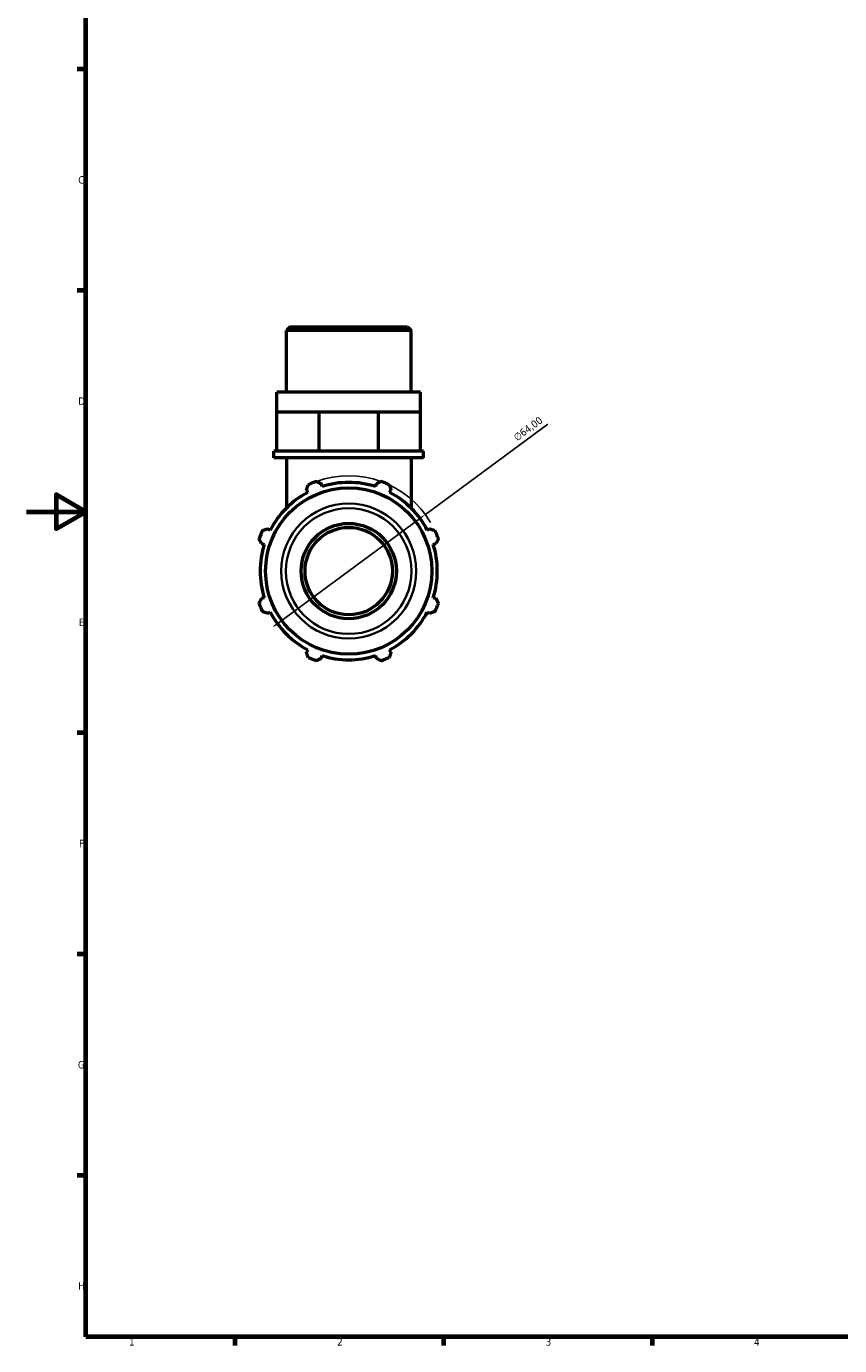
# Model space of a CAD drawing. Header units: millimetres. Extents: x 0 to 931, y 0 to 920.
# Tile 1 of 6: x 0 to 273, y 17 to 460. Entities that reach past the tile are written whole.
import ezdxf

# ---------------------------------------------------------------- set-up
doc = ezdxf.new("R2010")
doc.units = ezdxf.units.MM
for name, color, linetype, lineweight in [('Border (ISO)', 7, 'Continuous', 70), ('Dimension (ISO)', 7, 'Continuous', 25), ('Visible (ISO)', 7, 'Continuous', 50), ('Visible Narrow (ISO)', 7, 'Continuous', 35)]:
    doc.layers.add(name, color=color, linetype=linetype, lineweight=lineweight)
doc.styles.add('Note Text (ISO)', font='tahoma.ttf')
doc.dimstyles.new('Default (ISO)', dxfattribs={"dimtxt": 2.5, "dimasz": 2.5, "dimexe": 3.175, "dimexo": 0, "dimgap": 0.762, "dimtad": 1, "dimrnd": 1e-08, "dimzin": 0, "dimtxsty": 'Note Text (ISO)', "dimcen": 0.09, "dimdle": 10, "dimclrd": 256, "dimclre": 256, "dimclrt": 232, "dimazin": 0, "dimtfac": 1.40208, "dimtmove": 0, "dimatfit": 3, "dimfxl": 1, "dimtolj": 1, "dimtzin": 0, "dimlwd": -1, "dimlwe": -1, "dimarcsym": 0})

# ---------------------------------------------------------------- blocks, each defined once
blk = doc.blocks.new('Borders Default Border')
at = {"layer": 'Border (ISO)'}
for p, q in [((20, 445.5), (17.1, 445.5)), ((20, 371.25), (17.1, 371.25)), ((20, 222.75), (17.1, 222.75)), ((20, 148.5), (17.1, 148.5)), ((20, 74.25), (17.1, 74.25)), ((70.08, 20), (70.08, 17.1)), ((140.17, 20), (140.17, 17.1)), ((210.25, 20), (210.25, 17.1))]:
    blk.add_line(p, q, dxfattribs=at)
at = {"layer": 'Border (ISO)', "flags": 128}
for points in [[(20, 20), (20, 574), (821, 574), (821, 20), (20, 20)], [(0, 297), (20, 297), (10, 302.77), (10, 291.23), (20, 297)]]:
    blk.add_lwpolyline(points, dxfattribs=at)
at = {"layer": 'Border (ISO)', "color": 232, "true_color": 0xca0064, "char_height": 2.5, "attachment_point": 7, "style": 'Note Text (ISO)'}
for s, insert in [('C', (17.43, 407.08)), ('D', (17.43, 332.88)), ('E', (17.64, 258.63)), ('F', (17.7, 184.38)), ('G', (17.31, 110.08)), ('H', (17.44, 35.88)), ('1', (34.48, 17.1)), ('2', (104.37, 17.1)), ('3', (174.43, 17.05)), ('4', (244.42, 17.1))]:
    blk.add_mtext(s, dxfattribs=dict(at, insert=insert))
blk = doc.blocks.new('*D13')
at = {"layer": 'Defpoints', "color": 0, "transparency": 16777216}
for p in [(134.03, 296.07), (82.53, 258.08)]:
    blk.add_point(p, dxfattribs=at)
at = {"layer": 'Dimension (ISO)', "transparency": 16777216}
for p, q in [((134.03, 296.07), (175.13, 326.38)), ((84.54, 259.56), (132.02, 294.58))]:
    blk.add_line(p, q, dxfattribs=at)
blk.add_arc((108.28, 277.07), 32, 30.7261, 109.792, dxfattribs=at)
for points in [[(131.78, 294.92), (132.27, 294.25), (134.03, 296.07)], [(84.29, 259.9), (84.79, 259.23), (82.53, 258.08)]]:
    blk.add_solid(points, dxfattribs=at)
at = {"layer": 'Dimension (ISO)', "color": 232, "true_color": 0xca0064, "transparency": 16777216, "insert": (163.32, 322.61), "char_height": 2.5, "attachment_point": 1, "rotation": 36.4109, "style": 'Note Text (ISO)'}
blk.add_mtext('\\A1;∅64,00', dxfattribs=at)

msp = doc.modelspace()

# ---------------------------------------------------------------- linework, layer by layer
at = {"layer": 'Visible (ISO)'}
for p, q in [((88.584, 359.072), (87.326, 357.814)), ((88.584, 359.072), (127.979, 359.072)), ((127.979, 359.072), (129.236, 357.814)), ((87.326, 337.072), (87.326, 357.814)), ((129.236, 357.814), (87.326, 357.814)), ((129.236, 337.072), (129.236, 357.814)), ((132.38, 337.072), (84.183, 337.072)), ((84.183, 330.472), (84.183, 337.072)), ((132.38, 330.472), (132.38, 337.072)), ((84.183, 330.472), (91.241, 330.472)), ((84.183, 317.272), (84.183, 330.472)), ((91.241, 330.472), (98.3, 330.472)), ((98.3, 330.472), (108.281, 330.472)), ((98.3, 317.272), (98.3, 330.472)), ((108.281, 330.472), (118.263, 330.472)), ((118.263, 330.472), (125.321, 330.472)), ((118.263, 317.272), (118.263, 330.472)), ((125.321, 330.472), (132.38, 330.472)), ((132.38, 317.272), (132.38, 330.472)), ((84.183, 317.272), (83.135, 317.272)), ((83.135, 315.072), (83.135, 317.272)), ((133.427, 315.072), (83.135, 315.072)), ((86.162, 317.272), (84.183, 317.272)), ((96.321, 317.272), (86.162, 317.272)), ((87.326, 315.072), (87.326, 298.203)), ((98.3, 317.272), (96.321, 317.272)), ((101.098, 317.272), (98.3, 317.272)), ((115.464, 317.272), (101.098, 317.272)), ((118.263, 317.272), (115.464, 317.272)), ((120.242, 317.272), (118.263, 317.272)), ((130.401, 317.272), (120.242, 317.272)), ((129.236, 315.072), (129.236, 298.203)), ((132.38, 317.272), (130.401, 317.272)), ((133.427, 317.272), (132.38, 317.272)), ((133.427, 315.072), (133.427, 317.272)), ((99.332, 305.454), (99.044, 306.37)), ((117.519, 306.37), (117.23, 305.454)), ((94.096, 304.321), (94.54, 303.469)), ((122.023, 303.469), (122.466, 304.321)), ((81.884, 290.813), (81.032, 291.257)), ((135.53, 291.257), (134.679, 290.813)), ((78.983, 286.309), (79.899, 286.021)), ((136.664, 286.021), (137.58, 286.309)), ((79.899, 268.123), (78.983, 267.834)), ((137.58, 267.834), (136.664, 268.123)), ((81.032, 262.887), (81.884, 263.33)), ((134.679, 263.33), (135.53, 262.887)), ((94.54, 250.674), (94.096, 249.823)), ((99.044, 247.774), (99.332, 248.689)), ((117.23, 248.689), (117.519, 247.774)), ((122.466, 249.823), (122.023, 250.674))]:
    msp.add_line(p, q, dxfattribs=at)
for radius in [27.926, 16, 14.668]:
    msp.add_circle((108.281, 277.072), radius, dxfattribs=at)
for radius, start, end in [(32, 109.79198, 115.20802), (29.76, 72.5, 107.5), (32, 64.79198, 70.20802), (29.76, 117.5, 152.5), (29.76, 27.5, 62.5), (32, 154.79198, 160.20802), (32, 19.79198, 25.20802), (29.76, 162.5, 197.5), (29.76, 342.5, 17.5), (32, 199.79198, 205.20802), (32, 334.79198, 340.20802), (29.76, 207.5, 242.5), (29.76, 297.5, 332.5), (32, 244.79198, 250.20802), (29.76, 252.5, 287.5), (32, 289.79198, 295.20802)]:
    msp.add_arc((108.281, 277.072), radius, start, end, dxfattribs=at)
for points, weights in [([(94.096, 304.321), (94.369, 305.155), (94.652, 306.024)], [1.00206317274, 1.00143988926, 1]), ([(97.446, 307.181), (98.261, 306.767), (99.044, 306.37)], [1, 1.00143988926, 1.00206317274]), ([(117.519, 306.37), (118.302, 306.767), (119.117, 307.181)], [1.00206317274, 1.00143988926, 1]), ([(121.91, 306.024), (122.194, 305.155), (122.466, 304.321)], [1, 1.00143988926, 1.00206317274]), ([(78.983, 286.309), (78.586, 287.092), (78.172, 287.907)], [1.00206317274, 1.00143988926, 1]), ([(79.329, 290.701), (80.198, 290.984), (81.032, 291.257)], [1, 1.00143988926, 1.00206317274]), ([(135.53, 291.257), (136.365, 290.984), (137.234, 290.701)], [1.00206317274, 1.00143988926, 1]), ([(138.391, 287.907), (137.977, 287.092), (137.58, 286.309)], [1, 1.00143988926, 1.00206317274]), ([(78.172, 266.236), (78.586, 267.052), (78.983, 267.834)], [1, 1.00143988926, 1.00206317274]), ([(137.58, 267.834), (137.977, 267.052), (138.391, 266.236)], [1.00206317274, 1.00143988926, 1]), ([(81.032, 262.887), (80.198, 263.159), (79.329, 263.443)], [1.00206317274, 1.00143988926, 1]), ([(137.234, 263.443), (136.365, 263.159), (135.53, 262.887)], [1, 1.00143988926, 1.00206317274]), ([(94.652, 248.119), (94.369, 248.988), (94.096, 249.823)], [1, 1.00143988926, 1.00206317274]), ([(122.466, 249.823), (122.194, 248.988), (121.91, 248.119)], [1.00206317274, 1.00143988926, 1]), ([(99.044, 247.774), (98.261, 247.376), (97.446, 246.962)], [1.00206317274, 1.00143988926, 1]), ([(119.117, 246.962), (118.302, 247.376), (117.519, 247.774)], [1, 1.00143988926, 1.00206317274])]:
    msp.add_rational_spline(points, weights, degree=2, dxfattribs=at)
at = {"layer": 'Visible Narrow (ISO)'}
for radius in [22.669, 21.104]:
    msp.add_circle((108.281, 277.072), radius, dxfattribs=at)

# ---------------------------------------------------------------- block references
msp.add_blockref('Borders Default Border', (0, 0))

# ---------------------------------------------------------------- dimensions: what is measured, and where the dimension line sits
at = {"layer": 'Dimension (ISO)'}
dim = msp.add_diameter_dim_2p(p1=(82.528, 258.077), p2=(134.034, 296.066), dimstyle='Default (ISO)', override={"dimdec": 2, "dimlfac": 1, "dimtp": 0, "dimtm": 0, "dimtdec": 2, "dimatfit": 2}, dxfattribs=at)
dim.commit()
dim.dimension.update_dxf_attribs({"geometry": '*D13', "text_midpoint": (170.101, 322.667), "dimtype": 163})

doc.saveas('drawing.dxf')
